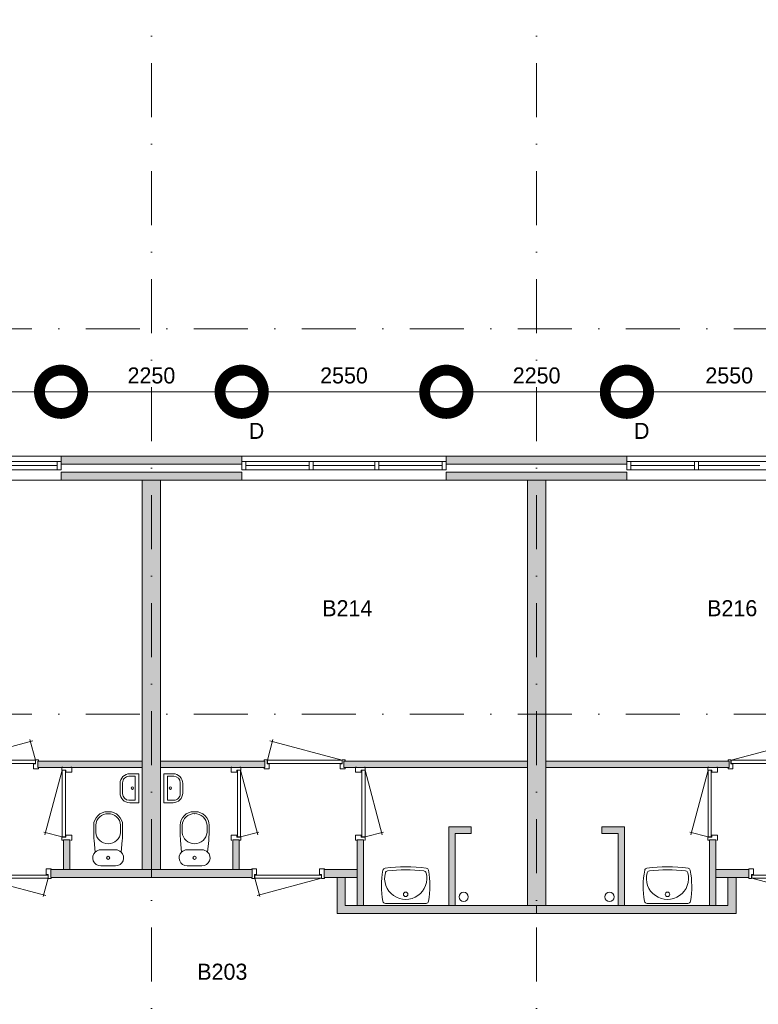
# Model space of a CAD drawing. Header units: millimetres. Extents: x -8493 to 75607, y -19302 to 56340.
# Tile 24 of 40: x 21809 to 31013, y 9078 to 21343. Entities that reach past the tile are written whole.
import ezdxf
from ezdxf.enums import TextEntityAlignment as Align

# ---------------------------------------------------------------- set-up
doc = ezdxf.new("R2010")
doc.units = ezdxf.units.MM
doc.header["$PDMODE"] = 3
doc.header["$PDSIZE"] = 1
doc.linetypes.add('DGN1', pattern=[504.6, 0, -504.6])
doc.linetypes.add('DGN4', pattern=[1345.6, 672.8, -336.4, 0, -336.4])
for name, color, linetype in [('16', 7, 'Continuous'), ('17', 7, 'Continuous'), ('30', 7, 'Continuous'), ('32', 7, 'Continuous'), ('33', 7, 'Continuous'), ('40', 7, 'Continuous'), ('48', 7, 'Continuous'), ('56', 7, 'Continuous'), ('58', 7, 'Continuous'), ('62', 7, 'Continuous')]:
    doc.layers.add(name, color=color, linetype=linetype)
doc.styles.add('dgn003', font='dgn003.shx')
doc.styles.get("Standard").update_dxf_attribs({"font": 'arial.ttf'})
doc.dimstyles.get("Standard").update_dxf_attribs({"dimtxt": 0.18, "dimasz": 0.18, "dimexe": 0.18, "dimexo": 0.0625, "dimgap": 0.09, "dimtad": 0, "dimtih": 1, "dimtoh": 1, "dimdec": 4, "dimzin": 0, "dimdsep": 46, "dimtxsty": 'Standard', "dimcen": 0.09, "dimadec": 0, "dimazin": 0, "dimtfac": 1, "dimtdec": 4, "dimtofl": 0, "dimtmove": 0, "dimatfit": 3, "dimfxl": 1, "dimtolj": 1, "dimtzin": 0, "dimarcsym": 0})

# ---------------------------------------------------------------- blocks, each defined once
blk = doc.blocks.new('930L099')
at = {"layer": '33', "color": 1, "linetype": 'Continuous', "lineweight": 0}
for p, q in [((38, 98), (936.31, 338.7)), ((968, 98), (899.56, 353.44))]:
    blk.add_line(p, q, dxfattribs=at)
at = {"layer": '33', "color": 92, "linetype": 'Continuous', "lineweight": 13, "true_color": 0x00e100, "flags": 128}
for points in [[(0, 90), (0, 101), (35, 101), (35, 51), (60, 51), (60, -11), (0, -11), (0, 0)], [(1006, 90), (1006, 101), (971, 101), (971, 51), (946, 51), (946, -11), (1006, -11), (1006, 0)]]:
    blk.add_lwpolyline(points, dxfattribs=at)
at = {"layer": '33', "color": 2, "linetype": 'Continuous', "lineweight": 13, "true_color": 0xf0f000, "flags": 128}
blk.add_lwpolyline([(968, 98), (38, 98), (38, 58), (968, 58), (968, 98)], dxfattribs=at)
blk = doc.blocks.new('830R1028')
at = {"layer": '33', "color": 1, "linetype": 'Continuous', "lineweight": 0}
for p, q in [((-868, -108), (-66.28, -322.82)), ((-38, -108), (-99.32, -336.87))]:
    blk.add_line(p, q, dxfattribs=at)
at = {"layer": '33', "color": 92, "linetype": 'Continuous', "lineweight": 13, "true_color": 0x00e100, "flags": 128}
for points in [[(-906, -100), (-906, -111), (-871, -111), (-871, -61), (-846, -61), (-846, 11), (-906, 11), (-906, 0)], [(0, -100), (0, -111), (-35, -111), (-35, -61), (-60, -61), (-60, 11), (0, 11), (0, 0)]]:
    blk.add_lwpolyline(points, dxfattribs=at)
at = {"layer": '33', "color": 2, "linetype": 'Continuous', "lineweight": 13, "true_color": 0xf0f000, "flags": 128}
blk.add_lwpolyline([(-868, -108), (-38, -108), (-38, -68), (-868, -68), (-868, -108)], dxfattribs=at)
blk = doc.blocks.new('830R1029')
at = {"layer": '33', "color": 1, "linetype": 'Continuous', "lineweight": 0}
for p, q in [((-108, 868), (-322.82, 66.28)), ((-108, 38), (-336.87, 99.32))]:
    blk.add_line(p, q, dxfattribs=at)
at = {"layer": '33', "color": 92, "linetype": 'Continuous', "lineweight": 13, "true_color": 0x00e100, "flags": 128}
for points in [[(-100, 906), (-111, 906), (-111, 871), (-61, 871), (-61, 846), (11, 846), (11, 906), (0, 906)], [(-100, 0), (-111, 0), (-111, 35), (-61, 35), (-61, 60), (11, 60), (11, 0), (0, 0)]]:
    blk.add_lwpolyline(points, dxfattribs=at)
at = {"layer": '33', "color": 2, "linetype": 'Continuous', "lineweight": 13, "true_color": 0xf0f000, "flags": 128}
blk.add_lwpolyline([(-108, 868), (-108, 38), (-68, 38), (-68, 868), (-108, 868)], dxfattribs=at)
blk = doc.blocks.new('830R1030')
at = {"layer": '33', "color": 1, "linetype": 'Continuous', "lineweight": 0}
for p, q in [((108, 868), (322.82, 66.28)), ((108, 38), (336.87, 99.32))]:
    blk.add_line(p, q, dxfattribs=at)
at = {"layer": '33', "color": 92, "linetype": 'Continuous', "lineweight": 13, "true_color": 0x00e100, "flags": 128}
for points in [[(100, 906), (111, 906), (111, 871), (61, 871), (61, 846), (-11, 846), (-11, 906), (0, 906)], [(100, 0), (111, 0), (111, 35), (61, 35), (61, 60), (-11, 60), (-11, 0), (0, 0)]]:
    blk.add_lwpolyline(points, dxfattribs=at)
at = {"layer": '33', "color": 2, "linetype": 'Continuous', "lineweight": 13, "true_color": 0xf0f000, "flags": 128}
blk.add_lwpolyline([(108, 868), (108, 38), (68, 38), (68, 868), (108, 868)], dxfattribs=at)
blk = doc.blocks.new('930L0910')
at = {"layer": '33', "color": 1, "linetype": 'Continuous', "lineweight": 0}
for p, q in [((-968, 98), (-899.56, 353.44)), ((-38, 98), (-936.31, 338.7))]:
    blk.add_line(p, q, dxfattribs=at)
at = {"layer": '33', "color": 92, "linetype": 'Continuous', "lineweight": 13, "true_color": 0x00e100, "flags": 128}
for points in [[(-1006, 90), (-1006, 101), (-971, 101), (-971, 51), (-946, 51), (-946, -11), (-1006, -11), (-1006, 0)], [(0, 90), (0, 101), (-35, 101), (-35, 51), (-60, 51), (-60, -11), (0, -11), (0, 0)]]:
    blk.add_lwpolyline(points, dxfattribs=at)
at = {"layer": '33', "color": 2, "linetype": 'Continuous', "lineweight": 13, "true_color": 0xf0f000, "flags": 128}
blk.add_lwpolyline([(-968, 98), (-38, 98), (-38, 58), (-968, 58), (-968, 98)], dxfattribs=at)
blk = doc.blocks.new('CLOS0210')
at = {"layer": '40', "color": 7, "linetype": 'Continuous', "lineweight": 0}
for p, q in [((1, 670), (-1, 670)), ((-155, 528), (-155, 436)), ((155, 528), (155, 436)), ((92, 220), (-93, 220))]:
    blk.add_line(p, q, dxfattribs=at)
at = {"layer": '40', "color": 7, "linetype": 'Continuous', "lineweight": 0, "flags": 128}
for points in [[(176, 338), (162, 192), (162, 192, -0.674333), (92, 20), (92, 20), (-93, 20), (-93, 20, -0.674333), (-162, 192), (-162, 192), (-176, 338), (-176, 338, -0.023285), (-180, 431), (-180, 431), (-180, 525), (-180, 525, -0.414214), (-10, 695), (-10, 695), (10, 695), (10, 695, -0.414214), (180, 525), (180, 525), (180, 431), (180, 431, -0.023285), (176, 338)], [(-155, 528, -0.917521), (155, 528)], [(155, 437, -0.917514), (-155, 437)]]:
    blk.add_lwpolyline(points, format="xyb", dxfattribs=at)
at = {"layer": '40', "color": 7, "linetype": 'Continuous', "lineweight": 0}
blk.add_circle((0, 120), 20, dxfattribs=at)
for centre, start, end in [((-93, 120), 90, 134.0273), ((92, 120), 45.9727, 90)]:
    blk.add_arc(centre, 100, start, end, dxfattribs=at)
blk = doc.blocks.new('830R1031')
at = {"layer": '33', "color": 1, "linetype": 'Continuous', "lineweight": 0}
for p, q in [((108, 868), (322.82, 66.28)), ((108, 38), (336.87, 99.32))]:
    blk.add_line(p, q, dxfattribs=at)
at = {"layer": '33', "color": 92, "linetype": 'Continuous', "lineweight": 13, "true_color": 0x00e100, "flags": 128}
for points in [[(100, 906), (111, 906), (111, 871), (61, 871), (61, 846), (-11, 846), (-11, 906), (0, 906)], [(100, 0), (111, 0), (111, 35), (61, 35), (61, 60), (-11, 60), (-11, 0), (0, 0)]]:
    blk.add_lwpolyline(points, dxfattribs=at)
at = {"layer": '33', "color": 2, "linetype": 'Continuous', "lineweight": 13, "true_color": 0xf0f000, "flags": 128}
blk.add_lwpolyline([(108, 868), (108, 38), (68, 38), (68, 868), (108, 868)], dxfattribs=at)
blk = doc.blocks.new('FT0110')
at = {"layer": '40', "color": 7, "linetype": 'Continuous', "lineweight": 0}
for p, q in [((20, -180), (20, 180)), ((65, -149), (65, 149)), ((65, 149), (144, 149)), ((135, -180), (20, -180))]:
    blk.add_line(p, q, dxfattribs=at)
at = {"layer": '40', "color": 7, "linetype": 'Continuous', "lineweight": 0, "flags": 128}
for points in [[(20, 180), (135, 180)], [(224, 69), (224, -69)], [(255, 60), (255, -60)], [(144, -149), (65, -149)]]:
    blk.add_lwpolyline(points, dxfattribs=at)
for points in [[(255, -60, -0.414214), (135, -180)], [(224, -69, -0.414214), (144, -149)]]:
    blk.add_lwpolyline(points, format="xyb", dxfattribs=at)
at = {"layer": '40', "color": 7, "linetype": 'Continuous', "lineweight": 0}
blk.add_circle((101, 1), 15.1, dxfattribs=at)
for centre, radius in [((135, 60), 120), ((144, 69), 80)]:
    blk.add_arc(centre, radius, 0, 90, dxfattribs=at)
blk = doc.blocks.new('WT019')
at = {"layer": '40', "color": 7, "linetype": 'Continuous', "lineweight": 0}
blk.add_line((253, 20), (-253, 20), dxfattribs=at)
blk.add_circle((0, 133), 28.1, dxfattribs=at)
for centre, radius, start, end in [((766, 236), 1068, 169.4486, 190.2017), ((-252, 426), 33, 96.8575, 169.6545), ((0, 332), 263, 164.8667, 15.1333), ((0, -1669), 2144, 83.1425, 96.8575), ((-222, 392), 33, 96.0418, 164.8667), ((0, -1707), 2144, 83.9582, 96.0418), ((222, 392), 33, 15.1333, 83.9582), ((252, 426), 33, 10.3455, 83.1425), ((-766, 236), 1068, 349.7983, 10.5514), ((-253, 53), 33, 190.0027, 270), ((253, 53), 33, 270, 349.9973)]:
    blk.add_arc(centre, radius, start, end, dxfattribs=at)
blk = doc.blocks.new('830R1032')
at = {"layer": '33', "color": 1, "linetype": 'Continuous', "lineweight": 0}
for p, q in [((38, -108), (99.32, -336.87)), ((868, -108), (66.28, -322.82))]:
    blk.add_line(p, q, dxfattribs=at)
at = {"layer": '33', "color": 92, "linetype": 'Continuous', "lineweight": 13, "true_color": 0x00e100, "flags": 128}
for points in [[(0, -100), (0, -111), (35, -111), (35, -61), (60, -61), (60, 11), (0, 11), (0, 0)], [(906, -100), (906, -111), (871, -111), (871, -61), (846, -61), (846, 11), (906, 11), (906, 0)]]:
    blk.add_lwpolyline(points, dxfattribs=at)
at = {"layer": '33', "color": 2, "linetype": 'Continuous', "lineweight": 13, "true_color": 0xf0f000, "flags": 128}
blk.add_lwpolyline([(868, -108), (38, -108), (38, -68), (868, -68), (868, -108)], dxfattribs=at)
blk = doc.blocks.new('WT0110')
at = {"layer": '40', "color": 7, "linetype": 'Continuous', "lineweight": 0}
blk.add_line((-253, 20), (253, 20), dxfattribs=at)
at = {"layer": '40', "color": 7, "linetype": 'Continuous', "lineweight": 0, "flags": 128}
for points in [[(-286, 47, -0.090801), (-284, 432)], [(-284, 432, -0.328769), (-256, 459)], [(254, 401, -1.30637), (-254, 401)], [(-256, 459, -0.059915), (256, 459)], [(-254, 401, -0.309671), (-226, 425)], [(-226, 425, -0.052773), (226, 425)], [(226, 425, -0.309671), (254, 401)], [(256, 459, -0.328769), (284, 432)], [(284, 432, -0.090801), (286, 47)], [(-253, 20, -0.363957), (-286, 47)], [(286, 47, -0.363957), (253, 20)]]:
    blk.add_lwpolyline(points, format="xyb", dxfattribs=at)
at = {"layer": '40', "color": 7, "linetype": 'Continuous', "lineweight": 0}
blk.add_circle((0, 133), 28.1, dxfattribs=at)
blk = doc.blocks.new('930L0911')
at = {"layer": '33', "color": 1, "linetype": 'Continuous', "lineweight": 0}
for p, q in [((38, 98), (936.31, 338.7)), ((968, 98), (899.56, 353.44))]:
    blk.add_line(p, q, dxfattribs=at)
at = {"layer": '33', "color": 92, "linetype": 'Continuous', "lineweight": 13, "true_color": 0x00e100, "flags": 128}
for points in [[(0, 90), (0, 101), (35, 101), (35, 51), (60, 51), (60, -11), (0, -11), (0, 0)], [(1006, 90), (1006, 101), (971, 101), (971, 51), (946, 51), (946, -11), (1006, -11), (1006, 0)]]:
    blk.add_lwpolyline(points, dxfattribs=at)
at = {"layer": '33', "color": 2, "linetype": 'Continuous', "lineweight": 13, "true_color": 0xf0f000, "flags": 128}
blk.add_lwpolyline([(968, 98), (38, 98), (38, 58), (968, 58), (968, 98)], dxfattribs=at)
blk = doc.blocks.new('830R1034')
at = {"layer": '33', "color": 1, "linetype": 'Continuous', "lineweight": 0}
for p, q in [((-108, 868), (-322.82, 66.28)), ((-108, 38), (-336.87, 99.32))]:
    blk.add_line(p, q, dxfattribs=at)
at = {"layer": '33', "color": 92, "linetype": 'Continuous', "lineweight": 13, "true_color": 0x00e100, "flags": 128}
for points in [[(-100, 906), (-111, 906), (-111, 871), (-61, 871), (-61, 846), (11, 846), (11, 906), (0, 906)], [(-100, 0), (-111, 0), (-111, 35), (-61, 35), (-61, 60), (11, 60), (11, 0), (0, 0)]]:
    blk.add_lwpolyline(points, dxfattribs=at)
at = {"layer": '33', "color": 2, "linetype": 'Continuous', "lineweight": 13, "true_color": 0xf0f000, "flags": 128}
blk.add_lwpolyline([(-108, 868), (-108, 38), (-68, 38), (-68, 868), (-108, 868)], dxfattribs=at)
blk = doc.blocks.new('CLOS0211')
at = {"layer": '40', "color": 7, "linetype": 'Continuous', "lineweight": 0}
for p, q in [((-1, 670), (1, 670)), ((-155, 528), (-155, 436)), ((155, 528), (155, 436)), ((-92, 220), (92, 220))]:
    blk.add_line(p, q, dxfattribs=at)
at = {"layer": '40', "color": 7, "linetype": 'Continuous', "lineweight": 0, "flags": 128}
for points in [[(-176, 338), (-162, 192), (-162, 192, 0.674333), (-92, 20), (-92, 20), (92, 20), (92, 20, 0.674333), (162, 192), (162, 192), (176, 338), (176, 338, 0.023285), (180, 431), (180, 431), (180, 525), (180, 525, 0.414214), (10, 695), (10, 695), (-10, 695), (-10, 695, 0.414214), (-180, 525), (-180, 525), (-180, 431), (-180, 431, 0.023285), (-176, 338)], [(-162, 192, -0.194504), (-92, 220)], [(92, 220, -0.194504), (162, 192)]]:
    blk.add_lwpolyline(points, format="xyb", dxfattribs=at)
at = {"layer": '40', "color": 7, "linetype": 'Continuous', "lineweight": 0}
blk.add_circle((0, 120), 20, dxfattribs=at)
for centre, start, end in [((0, 514), 4.9259, 175.0741), ((0, 450), 184.9263, 355.0736)]:
    blk.add_arc(centre, 156, start, end, dxfattribs=at)
blk = doc.blocks.new('FT0111')
at = {"layer": '40', "color": 7, "linetype": 'Continuous', "lineweight": 0}
for p, q in [((-65, 149), (-144, 149)), ((-65, -149), (-65, 149)), ((-20, -180), (-20, 180)), ((-135, -180), (-20, -180))]:
    blk.add_line(p, q, dxfattribs=at)
at = {"layer": '40', "color": 7, "linetype": 'Continuous', "lineweight": 0, "flags": 128}
for points in [[(-255, 60, -0.414214), (-135, 180)], [(-224, 69, -0.414214), (-144, 149)]]:
    blk.add_lwpolyline(points, format="xyb", dxfattribs=at)
for points in [[(-20, 180), (-135, 180)], [(-255, 60), (-255, -60)], [(-224, 69), (-224, -69)], [(-144, -149), (-65, -149)]]:
    blk.add_lwpolyline(points, dxfattribs=at)
at = {"layer": '40', "color": 7, "linetype": 'Continuous', "lineweight": 0}
blk.add_circle((-101, 1), 15.1, dxfattribs=at)
for centre, radius in [((-135, -60), 120), ((-144, -69), 80)]:
    blk.add_arc(centre, radius, 180, 270, dxfattribs=at)
blk = doc.blocks.new('830R1035')
at = {"layer": '33', "color": 1, "linetype": 'Continuous', "lineweight": 0}
for p, q in [((-868, -108), (-66.28, -322.82)), ((-38, -108), (-99.32, -336.87))]:
    blk.add_line(p, q, dxfattribs=at)
at = {"layer": '33', "color": 92, "linetype": 'Continuous', "lineweight": 13, "true_color": 0x00e100, "flags": 128}
for points in [[(-906, -100), (-906, -111), (-871, -111), (-871, -61), (-846, -61), (-846, 11), (-906, 11), (-906, 0)], [(0, -100), (0, -111), (-35, -111), (-35, -61), (-60, -61), (-60, 11), (0, 11), (0, 0)]]:
    blk.add_lwpolyline(points, dxfattribs=at)
at = {"layer": '33', "color": 2, "linetype": 'Continuous', "lineweight": 13, "true_color": 0xf0f000, "flags": 128}
blk.add_lwpolyline([(-868, -108), (-38, -108), (-38, -68), (-868, -68), (-868, -108)], dxfattribs=at)
blk = doc.blocks.new('_DotSmall')
at = {"color": 0, "linetype": 'ByBlock', "const_width": 0.5}
blk.add_lwpolyline([(-0.0625, 0, 1), (0.0625, 0, 1)], format="xyb", close=True, dxfattribs=at)
blk = doc.blocks.new('*D3760')
at = {"layer": '58', "color": 3, "linetype": 'Continuous', "lineweight": 0, "transparency": 16777216}
blk.add_line((31925, 16708), (29375, 16708), dxfattribs=at)
at = {"layer": 'Defpoints', "color": 0, "linetype": 'Continuous', "transparency": 16777216}
for p in [(29375, 16708), (29375, 15908), (31925, 15908)]:
    blk.add_point(p, dxfattribs=at)
at = {"layer": '58', "color": 3, "linetype": 'Continuous', "lineweight": 0, "transparency": 16777216, "xscale": 1080, "yscale": 1080, "zscale": 1080, "rotation": 180}
blk.add_blockref('_DotSmall', (29375, 16708), dxfattribs=at)
at = {"layer": '58', "color": 3, "linetype": 'Continuous', "lineweight": 0, "transparency": 16777216, "xscale": 1080, "yscale": 1080, "zscale": 1080}
blk.add_blockref('_DotSmall', (31925, 16708), dxfattribs=at)
at = {"layer": '58', "color": 3, "linetype": 'Continuous', "lineweight": 0, "transparency": 16777216, "insert": (30650, 16910), "char_height": 200, "attachment_point": 5, "style": 'dgn003'}
blk.add_mtext('\\A1;2550', dxfattribs=at)
blk = doc.blocks.new('*D3761')
at = {"layer": '58', "color": 3, "linetype": 'Continuous', "lineweight": 0, "transparency": 16777216}
blk.add_line((27125, 16708), (29375, 16708), dxfattribs=at)
at = {"layer": 'Defpoints', "color": 0, "linetype": 'Continuous', "transparency": 16777216}
for p in [(29375, 16708), (27125, 15908), (29375, 15908)]:
    blk.add_point(p, dxfattribs=at)
at = {"layer": '58', "color": 3, "linetype": 'Continuous', "lineweight": 0, "transparency": 16777216, "xscale": 1080, "yscale": 1080, "zscale": 1080, "rotation": 180}
blk.add_blockref('_DotSmall', (27125, 16708), dxfattribs=at)
at = {"layer": '58', "color": 3, "linetype": 'Continuous', "lineweight": 0, "transparency": 16777216, "xscale": 1080, "yscale": 1080, "zscale": 1080}
blk.add_blockref('_DotSmall', (29375, 16708), dxfattribs=at)
at = {"layer": '58', "color": 3, "linetype": 'Continuous', "lineweight": 0, "transparency": 16777216, "insert": (28250, 16910), "char_height": 200, "attachment_point": 5, "style": 'dgn003'}
blk.add_mtext('\\A1;2250', dxfattribs=at)
blk = doc.blocks.new('*D3762')
at = {"layer": '58', "color": 3, "linetype": 'Continuous', "lineweight": 0, "transparency": 16777216}
blk.add_line((24575, 16708), (27125, 16708), dxfattribs=at)
at = {"layer": 'Defpoints', "color": 0, "linetype": 'Continuous', "transparency": 16777216}
for p in [(27125, 16708), (24575, 15908), (27125, 15908)]:
    blk.add_point(p, dxfattribs=at)
at = {"layer": '58', "color": 3, "linetype": 'Continuous', "lineweight": 0, "transparency": 16777216, "xscale": 1080, "yscale": 1080, "zscale": 1080, "rotation": 180}
blk.add_blockref('_DotSmall', (24575, 16708), dxfattribs=at)
at = {"layer": '58', "color": 3, "linetype": 'Continuous', "lineweight": 0, "transparency": 16777216, "xscale": 1080, "yscale": 1080, "zscale": 1080}
blk.add_blockref('_DotSmall', (27125, 16708), dxfattribs=at)
at = {"layer": '58', "color": 3, "linetype": 'Continuous', "lineweight": 0, "transparency": 16777216, "insert": (25850, 16910), "char_height": 200, "attachment_point": 5, "style": 'dgn003'}
blk.add_mtext('\\A1;2550', dxfattribs=at)
blk = doc.blocks.new('*D3763')
at = {"layer": '58', "color": 3, "linetype": 'Continuous', "lineweight": 0, "transparency": 16777216}
blk.add_line((22325, 16708), (24575, 16708), dxfattribs=at)
at = {"layer": 'Defpoints', "color": 0, "linetype": 'Continuous', "transparency": 16777216}
for p in [(24575, 16708), (22325, 15908), (24575, 15908)]:
    blk.add_point(p, dxfattribs=at)
at = {"layer": '58', "color": 3, "linetype": 'Continuous', "lineweight": 0, "transparency": 16777216, "xscale": 1080, "yscale": 1080, "zscale": 1080, "rotation": 180}
blk.add_blockref('_DotSmall', (22325, 16708), dxfattribs=at)
at = {"layer": '58', "color": 3, "linetype": 'Continuous', "lineweight": 0, "transparency": 16777216, "xscale": 1080, "yscale": 1080, "zscale": 1080}
blk.add_blockref('_DotSmall', (24575, 16708), dxfattribs=at)
at = {"layer": '58', "color": 3, "linetype": 'Continuous', "lineweight": 0, "transparency": 16777216, "insert": (23450, 16910), "char_height": 200, "attachment_point": 5, "style": 'dgn003'}
blk.add_mtext('\\A1;2250', dxfattribs=at)
blk = doc.blocks.new('*D3764')
at = {"layer": '58', "color": 3, "linetype": 'Continuous', "lineweight": 0, "transparency": 16777216}
blk.add_line((22325, 16708), (19775, 16708), dxfattribs=at)
at = {"layer": 'Defpoints', "color": 0, "linetype": 'Continuous', "transparency": 16777216}
for p in [(19775, 16708), (19775, 15908), (22325, 15908)]:
    blk.add_point(p, dxfattribs=at)
at = {"layer": '58', "color": 3, "linetype": 'Continuous', "lineweight": 0, "transparency": 16777216, "xscale": 1080, "yscale": 1080, "zscale": 1080, "rotation": 180}
blk.add_blockref('_DotSmall', (19775, 16708), dxfattribs=at)
at = {"layer": '58', "color": 3, "linetype": 'Continuous', "lineweight": 0, "transparency": 16777216, "xscale": 1080, "yscale": 1080, "zscale": 1080}
blk.add_blockref('_DotSmall', (22325, 16708), dxfattribs=at)
at = {"layer": '58', "color": 3, "linetype": 'Continuous', "lineweight": 0, "transparency": 16777216, "insert": (21050, 16910), "char_height": 200, "attachment_point": 5, "style": 'dgn003'}
blk.add_mtext('\\A1;2550', dxfattribs=at)

msp = doc.modelspace()

# ---------------------------------------------------------------- hatches: boundary and pattern name
at = {"layer": '16'}
for points in [[(22324.76, 15807.77), (24574.76, 15807.77), (24574.76, 15907.77), (22324.76, 15907.77)], [(27124.76, 15807.77), (29374.76, 15807.77), (29374.76, 15907.77), (27124.76, 15907.77)]]:
    msp.add_hatch(color=7, dxfattribs=at).paths.add_polyline_path(points)
at = {"layer": '62'}
for color, points in [(9, [(22324.76, 15607.77), (24574.76, 15607.77), (24574.76, 15707.77), (22324.76, 15707.77)]), (9, [(27124.76, 15607.77), (29374.76, 15607.77), (29374.76, 15707.77), (27124.76, 15707.77)]), (9, [(23334.76, 15607.77), (23564.76, 15607.77), (23564.76, 10757.77), (23334.76, 10757.77)]), (9, [(28134.76, 15607.77), (28364.76, 15607.77), (28364.76, 10307.77), (28134.76, 10307.77)]), (9, [(22034.76, 12027.77), (23334.76, 12027.77), (23334.76, 12107.77), (22034.76, 12107.77)]), (9, [(24864.76, 12027.77), (23564.76, 12027.77), (23564.76, 12107.77), (24864.76, 12107.77)]), (9, [(28134.76, 12027.77), (25849.76, 12027.77), (25849.76, 12107.77), (28134.76, 12107.77)]), (9, [(28364.76, 12027.77), (30649.76, 12027.77), (30649.76, 12107.77), (28364.76, 12107.77)]), (9, [(27434.76, 11207.77), (27434.76, 11287.77), (27154.76, 11287.77), (27154.76, 10307.77), (27234.76, 10307.77), (27234.76, 11207.77)]), (9, [(29064.76, 11207.77), (29064.76, 11287.77), (29344.76, 11287.77), (29344.76, 10307.77), (29264.76, 10307.77), (29264.76, 11207.77)]), (9, [(22354.76, 11127.77), (22434.76, 11127.77), (22434.76, 10757.77), (22354.76, 10757.77)]), (9, [(24544.76, 11127.77), (24464.76, 11127.77), (24464.76, 10757.77), (24544.76, 10757.77)]), (9, [(26094.76, 11127.77), (26014.76, 11127.77), (26014.76, 10307.77), (26094.76, 10307.77)]), (9, [(30404.76, 11127.77), (30484.76, 11127.77), (30484.76, 10307.77), (30404.76, 10307.77)]), (7, [(22194.76, 10757.77), (23449.76, 10757.77), (23449.76, 10657.77), (22194.76, 10657.77)]), (7, [(24704.76, 10757.77), (23449.76, 10757.77), (23449.76, 10657.77), (24704.76, 10657.77)]), (7, [(26014.76, 10757.77), (25604.76, 10757.77), (25604.76, 10657.77), (26014.76, 10657.77)]), (7, [(30484.76, 10757.77), (30894.76, 10757.77), (30894.76, 10657.77), (30484.76, 10657.77)]), (7, [(28249.76, 10207.77), (28249.76, 10307.77), (25864.76, 10307.77), (25864.76, 10657.77), (25764.76, 10657.77), (25764.76, 10207.77)]), (7, [(28249.76, 10207.77), (28249.76, 10307.77), (30634.76, 10307.77), (30634.76, 10657.77), (30734.76, 10657.77), (30734.76, 10207.77)])]:
    msp.add_hatch(color=color, dxfattribs=at).paths.add_polyline_path(points)

# ---------------------------------------------------------------- linework, layer by layer
at = {"layer": '16', "color": 92, "linetype": 'Continuous', "lineweight": 0, "true_color": 0x00e100, "flags": 128}
for points in [[(22324.76, 15807.77), (24574.76, 15807.77), (24574.76, 15907.77), (22324.76, 15907.77), (22324.76, 15807.77)], [(27124.76, 15807.77), (29374.76, 15807.77), (29374.76, 15907.77), (27124.76, 15907.77), (27124.76, 15807.77)], [(22324.76, 15607.77), (24574.76, 15607.77), (24574.76, 15707.77), (22324.76, 15707.77), (22324.76, 15607.77)], [(27124.76, 15607.77), (29374.76, 15607.77), (29374.76, 15707.77), (27124.76, 15707.77), (27124.76, 15607.77)], [(23334.76, 12027.77), (22034.76, 12027.77), (22034.76, 12107.77), (23334.76, 12107.77), (23334.76, 12027.77)], [(23564.76, 12027.77), (24864.76, 12027.77), (24864.76, 12107.77), (23564.76, 12107.77), (23564.76, 12027.77)], [(25849.76, 12027.77), (28134.76, 12027.77), (28134.76, 12107.77), (25849.76, 12107.77), (25849.76, 12027.77)], [(30649.76, 12027.77), (28364.76, 12027.77), (28364.76, 12107.77), (30649.76, 12107.77), (30649.76, 12027.77)], [(27234.76, 10307.77), (27234.76, 11207.77), (27434.76, 11207.77), (27434.76, 11287.77), (27154.76, 11287.77), (27154.76, 10307.77), (27234.76, 10307.77)], [(29264.76, 10307.77), (29264.76, 11207.77), (29064.76, 11207.77), (29064.76, 11287.77), (29344.76, 11287.77), (29344.76, 10307.77), (29264.76, 10307.77)], [(22354.76, 10757.77), (22434.76, 10757.77), (22434.76, 11127.77), (22354.76, 11127.77), (22354.76, 10757.77)], [(24544.76, 10757.77), (24464.76, 10757.77), (24464.76, 11127.77), (24544.76, 11127.77), (24544.76, 10757.77)], [(26094.76, 10307.77), (26014.76, 10307.77), (26014.76, 11127.77), (26094.76, 11127.77), (26094.76, 10307.77)], [(30404.76, 10307.77), (30484.76, 10307.77), (30484.76, 11127.77), (30404.76, 11127.77), (30404.76, 10307.77)], [(22194.76, 10657.77), (23449.76, 10657.77), (23449.76, 10757.77), (22194.76, 10757.77), (22194.76, 10657.77)], [(24704.76, 10657.77), (23449.76, 10657.77), (23449.76, 10757.77), (24704.76, 10757.77), (24704.76, 10657.77)], [(26014.76, 10657.77), (25604.76, 10657.77), (25604.76, 10757.77), (26014.76, 10757.77), (26014.76, 10657.77)], [(30484.76, 10657.77), (30894.76, 10657.77), (30894.76, 10757.77), (30484.76, 10757.77), (30484.76, 10657.77)], [(28249.76, 10207.77), (25764.76, 10207.77), (25764.76, 10657.77), (25864.76, 10657.77), (25864.76, 10307.77), (28249.76, 10307.77), (28249.76, 10207.77)], [(28249.76, 10207.77), (30734.76, 10207.77), (30734.76, 10657.77), (30634.76, 10657.77), (30634.76, 10307.77), (28249.76, 10307.77), (28249.76, 10207.77)]]:
    msp.add_lwpolyline(points, dxfattribs=at)
at = {"layer": '16', "color": 7, "linetype": 'Continuous', "lineweight": 0, "flags": 128}
for points in [[(22324.76, 15807.77), (24574.76, 15807.77), (24574.76, 15907.77), (22324.76, 15907.77), (22324.76, 15807.77)], [(27124.76, 15807.77), (29374.76, 15807.77), (29374.76, 15907.77), (27124.76, 15907.77), (27124.76, 15807.77)]]:
    msp.add_lwpolyline(points, dxfattribs=at)
at = {"layer": '17', "color": 92, "linetype": 'Continuous', "lineweight": 0, "true_color": 0x00e100, "flags": 128}
for points in [[(23334.76, 10757.77), (23564.76, 10757.77), (23564.76, 15607.77), (23334.76, 15607.77), (23334.76, 10757.77)], [(28134.76, 10307.77), (28364.76, 10307.77), (28364.76, 15607.77), (28134.76, 15607.77), (28134.76, 10307.77)]]:
    msp.add_lwpolyline(points, dxfattribs=at)
at = {"layer": '30', "color": 3, "linetype": 'Continuous', "lineweight": 0}
for p, q in [((19774.76, 15907.77), (22324.76, 15907.77)), ((27124.76, 15907.77), (24574.76, 15907.77)), ((29374.76, 15907.77), (31924.76, 15907.77)), ((19774.76, 15607.77), (22324.76, 15607.77)), ((27124.76, 15607.77), (24574.76, 15607.77)), ((29374.76, 15607.77), (31924.76, 15607.77))]:
    msp.add_line(p, q, dxfattribs=at)
at = {"layer": '32', "color": 3, "linetype": 'Continuous', "lineweight": 0}
for p, q in [((19824.76, 15837.77), (22324.76, 15837.77)), ((27074.76, 15837.77), (24574.76, 15837.77)), ((27074.76, 15737.77), (27074.76, 15837.77)), ((29424.76, 15837.77), (31924.76, 15837.77)), ((29424.76, 15737.77), (29424.76, 15837.77)), ((22274.76, 15737.77), (19824.76, 15737.77)), ((21483.1, 15787.77), (22274.76, 15787.77)), ((25416.42, 15787.77), (24624.76, 15787.77)), ((24624.76, 15737.77), (27074.76, 15737.77)), ((26233.09, 15787.77), (25466.42, 15787.77)), ((27074.76, 15787.77), (26283.09, 15787.77)), ((29424.76, 15787.77), (30216.43, 15787.77)), ((31874.76, 15737.77), (29424.76, 15737.77)), ((30266.43, 15787.77), (31033.1, 15787.77))]:
    msp.add_line(p, q, dxfattribs=at)
at = {"layer": '32', "color": 3, "linetype": 'Continuous', "lineweight": 0, "flags": 128}
for points in [[(22274.76, 15837.77), (22324.76, 15837.77), (22324.76, 15737.77), (22274.76, 15737.77), (22274.76, 15837.77)], [(24624.76, 15837.77), (24574.76, 15837.77), (24574.76, 15737.77), (24624.76, 15737.77), (24624.76, 15837.77)], [(25466.42, 15837.77), (25416.42, 15837.77), (25416.42, 15737.77), (25466.42, 15737.77), (25466.42, 15837.77)], [(26283.09, 15837.77), (26233.09, 15837.77), (26233.09, 15737.77), (26283.09, 15737.77), (26283.09, 15837.77)], [(27124.76, 15837.77), (27074.76, 15837.77), (27074.76, 15737.77), (27124.76, 15737.77), (27124.76, 15837.77)], [(29374.76, 15837.77), (29424.76, 15837.77), (29424.76, 15737.77), (29374.76, 15737.77), (29374.76, 15837.77)], [(30216.43, 15837.77), (30266.43, 15837.77), (30266.43, 15737.77), (30216.43, 15737.77), (30216.43, 15837.77)]]:
    msp.add_lwpolyline(points, dxfattribs=at)
at = {"layer": '40', "color": 3, "linetype": 'Continuous', "lineweight": 0}
for centre in [(27341.52, 10416.37), (29158, 10416.37)]:
    msp.add_circle(centre, 57.46, dxfattribs=at)
at = {"layer": '56', "color": 3, "linetype": 'DGN4', "lineweight": 0}
for p, q in [((23449.76, 50407.77), (23449.76, 1494.98)), ((28249.76, 50407.77), (28249.76, 1494.98)), ((51564.76, 17492.77), (-3435.24, 17492.77)), ((51564.76, 12692.77), (-3435.24, 12692.77))]:
    msp.add_line(p, q, dxfattribs=at)
at = {"layer": '58', "color": 3, "linetype": 'DGN1', "lineweight": 0}
for p, q in [((22324.76, 15907.77), (22324.76, 16707.77)), ((24574.76, 15907.77), (24574.76, 16707.77)), ((27124.76, 15907.77), (27124.76, 16707.77)), ((29374.76, 15907.77), (29374.76, 16707.77))]:
    msp.add_line(p, q, dxfattribs=at)
at = {"layer": '62', "color": 9, "linetype": 'Continuous', "lineweight": 0, "flags": 128}
for points in [[(22324.76, 15607.77), (24574.76, 15607.77), (24574.76, 15707.77), (22324.76, 15707.77), (22324.76, 15607.77)], [(27124.76, 15607.77), (29374.76, 15607.77), (29374.76, 15707.77), (27124.76, 15707.77), (27124.76, 15607.77)], [(23334.76, 15607.77), (23564.76, 15607.77), (23564.76, 10757.77), (23334.76, 10757.77), (23334.76, 15607.77)], [(28134.76, 15607.77), (28364.76, 15607.77), (28364.76, 10307.77), (28134.76, 10307.77), (28134.76, 15607.77)], [(22034.76, 12027.77), (23334.76, 12027.77), (23334.76, 12107.77), (22034.76, 12107.77), (22034.76, 12027.77)], [(24864.76, 12027.77), (23564.76, 12027.77), (23564.76, 12107.77), (24864.76, 12107.77), (24864.76, 12027.77)], [(28134.76, 12027.77), (25849.76, 12027.77), (25849.76, 12107.77), (28134.76, 12107.77), (28134.76, 12027.77)], [(28364.76, 12027.77), (30649.76, 12027.77), (30649.76, 12107.77), (28364.76, 12107.77), (28364.76, 12027.77)], [(27434.76, 11207.77), (27434.76, 11287.77), (27154.76, 11287.77), (27154.76, 10307.77), (27234.76, 10307.77), (27234.76, 11207.77), (27434.76, 11207.77)], [(29064.76, 11207.77), (29064.76, 11287.77), (29344.76, 11287.77), (29344.76, 10307.77), (29264.76, 10307.77), (29264.76, 11207.77), (29064.76, 11207.77)], [(22354.76, 11127.77), (22434.76, 11127.77), (22434.76, 10757.77), (22354.76, 10757.77), (22354.76, 11127.77)], [(24544.76, 11127.77), (24464.76, 11127.77), (24464.76, 10757.77), (24544.76, 10757.77), (24544.76, 11127.77)], [(26094.76, 11127.77), (26014.76, 11127.77), (26014.76, 10307.77), (26094.76, 10307.77), (26094.76, 11127.77)], [(30404.76, 11127.77), (30484.76, 11127.77), (30484.76, 10307.77), (30404.76, 10307.77), (30404.76, 11127.77)]]:
    msp.add_lwpolyline(points, dxfattribs=at)
at = {"layer": '62', "color": 7, "linetype": 'Continuous', "lineweight": 0, "flags": 128}
for points in [[(22194.76, 10757.77), (23449.76, 10757.77), (23449.76, 10657.77), (22194.76, 10657.77), (22194.76, 10757.77)], [(24704.76, 10757.77), (23449.76, 10757.77), (23449.76, 10657.77), (24704.76, 10657.77), (24704.76, 10757.77)], [(26014.76, 10757.77), (25604.76, 10757.77), (25604.76, 10657.77), (26014.76, 10657.77), (26014.76, 10757.77)], [(30484.76, 10757.77), (30894.76, 10757.77), (30894.76, 10657.77), (30484.76, 10657.77), (30484.76, 10757.77)], [(28249.76, 10207.77), (28249.76, 10307.77), (25864.76, 10307.77), (25864.76, 10657.77), (25764.76, 10657.77), (25764.76, 10207.77), (28249.76, 10207.77)], [(28249.76, 10207.77), (28249.76, 10307.77), (30634.76, 10307.77), (30634.76, 10657.77), (30734.76, 10657.77), (30734.76, 10207.77), (28249.76, 10207.77)]]:
    msp.add_lwpolyline(points, dxfattribs=at)

# ---------------------------------------------------------------- block references
at = {"color": 7, "linetype": 'Continuous', "lineweight": 0}
for name, p in [('930L0911', (21036.53, 12021.8)), ('930L0910', (25862.99, 12021.8)), ('930L099', (30636.53, 12021.8)), ('830R1034', (22446.36, 11124.68)), ('830R1031', (24453.16, 11124.68)), ('830R1030', (26004.58, 11124.69)), ('830R1029', (30494.94, 11124.69)), ('FT0111', (23314.33, 11769.81)), ('FT0110', (23585.19, 11769.81)), ('CLOS0211', (22911.25, 10782.67)), ('CLOS0210', (23988.27, 10782.67)), ('WT019', (26618.9, 10315.63)), ('WT0110', (29880.62, 10315.63)), ('830R1035', (22199.47, 10755.87)), ('830R1032', (24700.05, 10755.87)), ('830R1028', (31799.47, 10755.87))]:
    msp.add_blockref(name, p, dxfattribs=at)

# ---------------------------------------------------------------- texts
at = {"layer": '48', "color": 7, "linetype": 'Continuous', "lineweight": 0, "style": 'dgn003'}
for s, p in [('D', (24759.77, 16221.07)), ('D', (29559.77, 16221.07)), ('B214', (25891.1, 14011.98)), ('B216', (30687.08, 14011.98)), ('B203', (24333.67, 9484.19))]:
    msp.add_text(s, height=200, dxfattribs=at).set_placement(p, align=Align.MIDDLE_CENTER)

# ---------------------------------------------------------------- dimensions: what is measured, and where the dimension line sits
at = {"layer": '58', "color": 3, "linetype": 'Continuous', "lineweight": 0}
for base, p1, p2, picture, middle in [((19774.76, 16707.77), (22324.76, 15907.77), (19774.76, 15907.77), '*D3764', (21049.76, 16909.88)), ((24574.76, 16707.77), (22324.76, 15907.77), (24574.76, 15907.77), '*D3763', (23449.76, 16909.88)), ((27124.76, 16707.77), (24574.76, 15907.77), (27124.76, 15907.77), '*D3762', (25849.76, 16909.88)), ((29374.76, 16707.77), (27124.76, 15907.77), (29374.76, 15907.77), '*D3761', (28249.76, 16909.88)), ((29374.76, 16707.77), (31924.76, 15907.77), (29374.76, 15907.77), '*D3760', (30649.76, 16909.88))]:
    dim = msp.add_linear_dim(base=base, p1=p1, p2=p2, dimstyle='Standard', override={"dimscale": 1, "dimtxt": 200, "dimasz": 1080, "dimexe": 0, "dimexo": 0, "dimgap": 100, "dimtad": 1, "dimjust": 0, "dimtih": 0, "dimtoh": 0, "dimdec": 0, "dimlfac": 1, "dimzin": 11, "dimdsep": 46, "dimlunit": 2, "dimpost": '<>', "dimtxsty": 'dgn003', "dimblk1": 'DotSmall', "dimblk2": 'DotSmall', "dimsah": 1, "dimcen": 0, "dimse1": 1, "dimse2": 1, "dimclrd": 3, "dimclre": 3, "dimclrt": 3, "dimtol": 0, "dimtix": 1, "dimtofl": 1, "dimatfit": 3, "dimfrac": 1, "dimtolj": 1, "dimlwd": 0, "dimlwe": 0}, dxfattribs=at)
    dim.commit()
    dim.dimension.update_dxf_attribs({"geometry": picture, "text_midpoint": middle})

doc.saveas('drawing.dxf')
